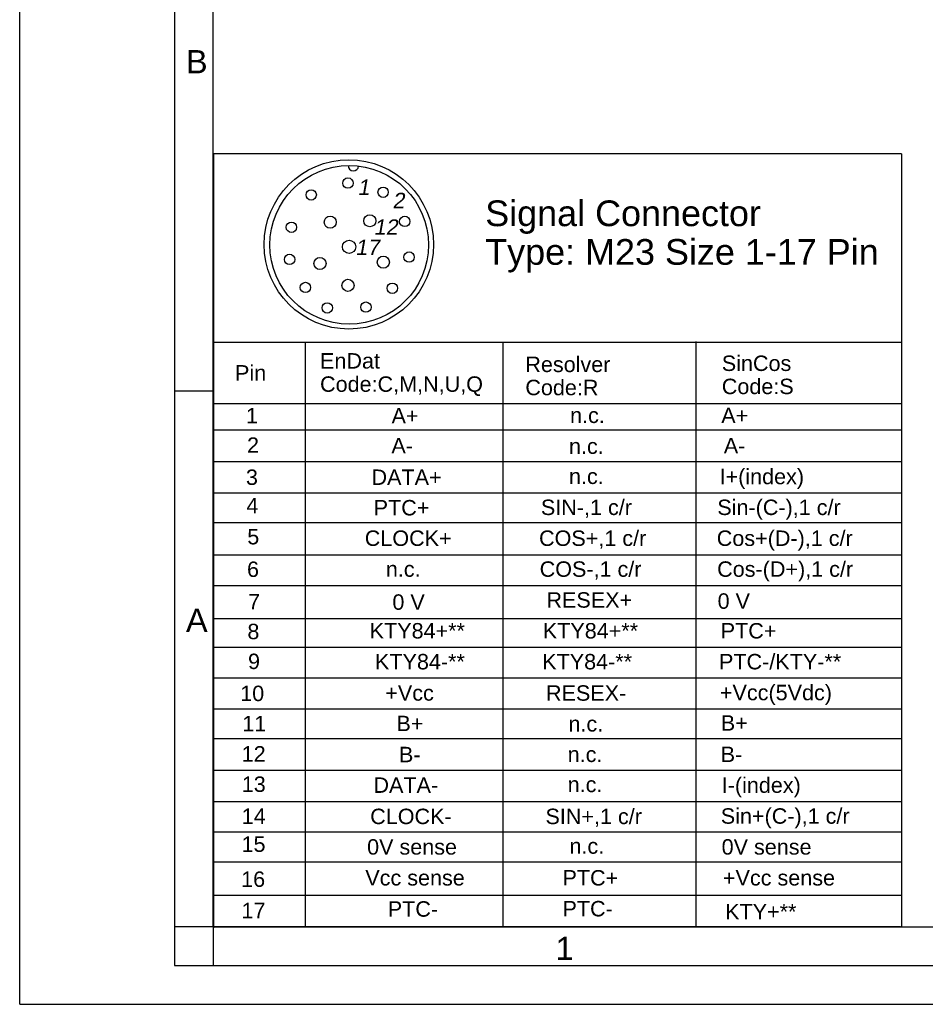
# Model space of a CAD drawing. Header units: millimetres. Extents: x 0 to 420, y 0 to 297.
# Tile 1 of 74: x 0 to 117, y 0 to 127. Entities that reach past the tile are written whole.
import ezdxf

# ---------------------------------------------------------------- set-up
doc = ezdxf.new("R2010")
doc.units = ezdxf.units.MM
doc.header["$LTSCALE"] = 23.1
doc.layers.get('0').update_dxf_attribs({"linetype": 'CONTINUOUS'})
doc.layers.add('DETAIL', color=7, linetype='CONTINUOUS')
doc.styles.get("Standard").update_dxf_attribs({"font": 'arial.ttf'})
doc.styles.add('TEXTSTYLE_2', font='arial.ttf')

# ---------------------------------------------------------------- blocks, each defined once
blk = doc.blocks.new('17PINS_BL3', base_point=(69.47, 59.89))
at = {"layer": 'DETAIL', "color": 2, "linetype": 'CONTINUOUS'}
for p, q in [((25.03, 109.89), (25.03, 9.89)), ((113.9, 109.89), (25.03, 109.89)), ((113.9, 109.89), (113.9, 10)), ((25.03, 85.54), (113.9, 85.54)), ((36.89, 85.54), (36.89, 10)), ((62.41, 85.54), (62.41, 10)), ((87.33, 85.65), (87.33, 10)), ((25.03, 77.63), (113.9, 77.63)), ((25.03, 74.23), (113.9, 74.23)), ((25.03, 70.14), (113.9, 70.14)), ((25.03, 66.09), (113.9, 66.09)), ((25.03, 62.26), (113.9, 62.26)), ((25.03, 58.05), (113.9, 58.05)), ((25.03, 54.1), (113.9, 54.1)), ((25.03, 49.86), (113.9, 49.86)), ((25.03, 46.16), (113.9, 46.16)), ((25.03, 42.18), (113.9, 42.18)), ((25.03, 38.19), (113.9, 38.19)), ((113.9, 34.31), (25.03, 34.31)), ((25.03, 30.27), (113.9, 30.27)), ((25.03, 26.21), (113.9, 26.21)), ((25.03, 22.29), (113.9, 22.29)), ((25.03, 18.4), (113.9, 18.4)), ((25.03, 14.12), (113.9, 14.12)), ((113.79, 10), (25.03, 10))]:
    blk.add_line(p, q, dxfattribs=at)
for centre, radius in [((42.52, 98.17), 10.94), ((42.57, 98.11), 10.25), ((42.41, 106.1), 0.671), ((46.95, 104.91), 0.671), ((37.66, 104.57), 0.671), ((40.12, 101.04), 0.783), ((45.24, 101.23), 0.783), ((49.74, 101.15), 0.671), ((35.1, 100.38), 0.671), ((42.55, 97.86), 0.858), ((34.87, 96.24), 0.671), ((50.3, 96.53), 0.671), ((38.79, 95.71), 0.783), ((46.98, 95.88), 0.783), ((36.91, 92.61), 0.671), ((42.41, 92.88), 0.783), ((48.14, 92.51), 0.671), ((39.74, 89.97), 0.671), ((44.73, 90.07), 0.671)]:
    blk.add_circle(centre, radius, dxfattribs=at)
blk.add_arc((43.12, 108.34), 0.672, 178.7834, 355.0273, dxfattribs=at)
at = {"layer": 'DETAIL', "color": 2, "linetype": 'CONTINUOUS', "oblique": 10}
for s, height, p in [('1', 1.99, (43.64, 104.57)), ('2', 1.99, (48.15, 102.85)), ('12', 1.994, (45.72, 99.41)), ('17', 1.994, (43.35, 96.79))]:
    blk.add_text(s, height=height, dxfattribs=at).set_placement(p)
at = {"layer": 'DETAIL', "color": 2, "linetype": 'CONTINUOUS'}
for s, height, p in [('Signal Connector', 3.3232, (60.14, 100.53)), ('Type: M23 Size 1-17 Pin', 3.3232, (60.14, 95.54)), ('EnDat', 1.994, (38.8, 82.13)), ('Pin', 1.994, (27.82, 80.58)), ('Resolver', 1.994, (65.32, 81.68)), ('SinCos', 1.994, (90.7, 81.82)), ('Code:C,M,N,U,Q', 1.9939, (38.8, 79.13)), ('Code:R', 1.994, (65.32, 78.69)), ('Code:S', 1.994, (90.7, 78.83)), ('1', 1.99, (29.24, 75.06)), ('A+', 1.994, (48.04, 75.04)), ('n.c.', 1.994, (71.1, 75.1)), ('A+', 1.994, (90.63, 75.08)), ('2', 1.99, (29.37, 71.25)), ('A-', 1.994, (48.02, 71.18)), ('n.c.', 1.994, (70.96, 71.11)), ('A-', 1.994, (90.96, 71.18)), ('3', 1.99, (29.23, 67.1)), ('DATA+', 1.994, (45.45, 67.1)), ('n.c.', 1.994, (70.96, 67.22)), ('I+(index)', 1.994, (90.41, 67.19)), ('4', 1.99, (29.29, 63.44)), ('PTC+', 1.994, (45.73, 63.16)), ('SIN-,1 c/r', 1.994, (67.33, 63.21)), ('Sin-(C-),1 c/r', 1.9939, (90.12, 63.21)), ('5', 1.99, (29.4, 59.42)), ('CLOCK+', 1.994, (44.58, 59.22)), ('COS+,1 c/r', 1.994, (67.09, 59.22)), ('Cos+(D-),1 c/r', 1.9939, (90.05, 59.22)), ('COS-,1 c/r', 1.994, (67.17, 55.23)), ('Cos-(D+),1 c/r', 1.9939, (90.1, 55.23)), ('6', 1.99, (29.37, 55.21)), ('n.c.', 1.994, (47.3, 55.23)), ('7', 1.99, (29.51, 51.02)), ('0 V', 1.994, (48.15, 50.97)), ('RESEX+', 1.994, (68.05, 51.24)), ('0 V', 1.994, (90.16, 51.1)), ('8', 1.99, (29.42, 47.17)), ('KTY84+**', 1.994, (45.21, 47.26)), ('KTY84+**', 1.994, (67.58, 47.26)), ('PTC+', 1.994, (90.56, 47.26)), ('9', 1.99, (29.5, 43.31)), ('KTY84-**', 1.994, (45.9, 43.27)), ('KTY84-**', 1.994, (67.5, 43.27)), ('PTC-/KTY-**', 1.9939, (90.34, 43.27)), ('10', 1.994, (28.49, 39.17)), ('+Vcc', 1.994, (47.23, 39.23)), ('RESEX-', 1.994, (67.99, 39.22)), ('+Vcc(5Vdc)', 1.994, (90.46, 39.28)), ('11', 1.994, (28.75, 35.27)), ('B+', 1.994, (48.67, 35.29)), ('B+', 1.994, (90.57, 35.35)), ('n.c.', 1.994, (70.89, 35.24)), ('12', 1.994, (28.68, 31.36)), ('B-', 1.994, (49, 31.27)), ('B-', 1.994, (90.56, 31.3)), ('n.c.', 1.994, (70.79, 31.3)), ('13', 1.994, (28.69, 27.44)), ('DATA-', 1.994, (45.7, 27.32)), ('I-(index)', 1.994, (90.69, 27.32)), ('n.c.', 1.994, (70.79, 27.41)), ('SIN+,1 c/r', 1.994, (67.92, 23.28)), ('Sin+(C-),1 c/r', 1.9939, (90.57, 23.33)), ('14', 1.994, (28.68, 23.31)), ('CLOCK-', 1.994, (45.28, 23.28)), ('15', 1.994, (28.66, 19.69)), ('0V sense', 1.994, (44.88, 19.34)), ('n.c.', 1.994, (71.02, 19.45)), ('0V sense', 1.994, (90.68, 19.34)), ('16', 1.994, (28.61, 15.17)), ('Vcc sense', 1.994, (44.65, 15.35)), ('PTC+', 1.994, (70.12, 15.35)), ('+Vcc sense', 1.994, (90.85, 15.35)), ('17', 1.994, (28.65, 11.12)), ('PTC-', 1.994, (47.55, 11.32)), ('PTC-', 1.994, (70.12, 11.36)), ('KTY+**', 1.994, (91.13, 10.97))]:
    blk.add_text(s, height=height, dxfattribs=at).set_placement(p)

msp = doc.modelspace()

# ---------------------------------------------------------------- linework, layer by layer
at = {"color": 2, "linetype": 'CONTINUOUS'}
for p, q in [((0, 0), (0, 297)), ((20, 292), (20, 5)), ((20, 79.25), (25, 79.25)), ((25, 10), (20, 10)), ((25, 10), (25, 5)), ((20, 5), (415, 5)), ((0, 0), (232.75, 0))]:
    msp.add_line(p, q, dxfattribs=at)
at = {"color": 7, "linetype": 'CONTINUOUS'}
for q in [(25, 287), (410, 10)]:
    msp.add_line((25, 10), q, dxfattribs=at)

# ---------------------------------------------------------------- block references
at = {"layer": 'DETAIL', "color": 2, "linetype": 'CONTINUOUS'}
msp.add_blockref('17PINS_BL3', (69.46783, 59.88954), dxfattribs=at)

# ---------------------------------------------------------------- texts
at = {"color": 2, "linetype": 'CONTINUOUS', "char_height": 3, "attachment_point": 1, "line_spacing_factor": 0.9, "style": 'TEXTSTYLE_2'}
for s, insert, width in [('B', (21.4816, 123.27986), 2.7881041), ('A', (21.4816, 51.11363), 2.7881041), ('1', (69.23353, 8.72631), 2.330855)]:
    msp.add_mtext(s, dxfattribs=dict(at, insert=insert, width=width))

doc.saveas('drawing.dxf')
